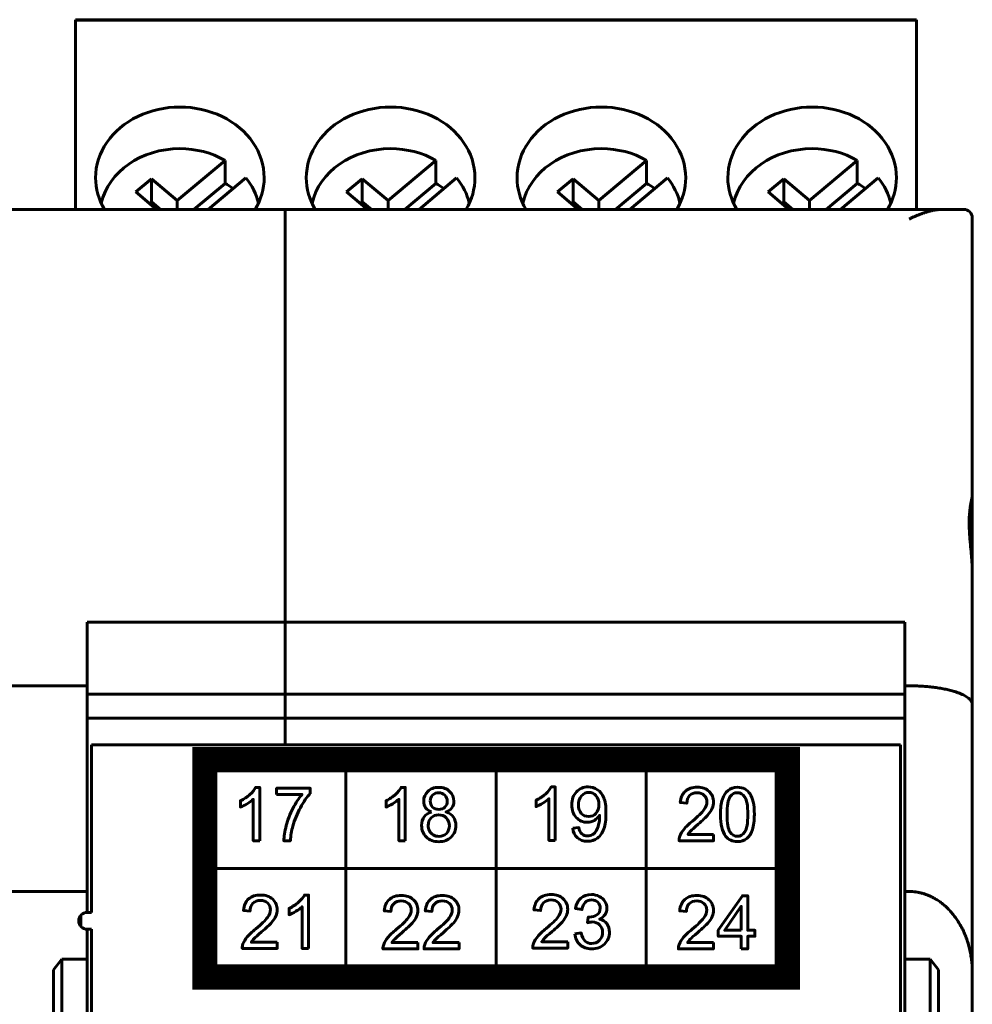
# Model space of a CAD drawing. Header units: millimetres. Extents: x -13 to 39, y -19 to 89.
# Tile 9 of 9: x 16 to 39, y 65 to 89. Entities that reach past the tile are written whole.
import ezdxf

# ---------------------------------------------------------------- set-up
doc = ezdxf.new("R2010")
doc.units = ezdxf.units.MM
doc.linetypes.add('K5LT_BASIC', pattern=[0])

msp = doc.modelspace()

# ---------------------------------------------------------------- linework, layer by layer
at = {"color": 150, "linetype": 'K5LT_BASIC', "lineweight": 60, "true_color": 0x0080ff}
for p, q in [((17.664, 88.838), (37.614, 88.838)), ((17.664, 88.826), (17.664, 88.838)), ((17.664, 88.826), (37.614, 88.826)), ((17.664, 88.735), (17.664, 88.826)), ((37.614, 88.826), (37.614, 88.838)), ((37.614, 88.735), (37.614, 88.826)), ((17.664, 88.735), (17.664, 84.338)), ((37.614, 88.735), (37.614, 84.338)), ((21.21, 85.501), (20.077, 84.551)), ((21.21, 84.956), (21.21, 85.501)), ((26.21, 85.501), (25.077, 84.551)), ((26.21, 84.956), (26.21, 85.501)), ((31.21, 85.501), (30.077, 84.551)), ((31.21, 84.956), (31.21, 85.501)), ((36.21, 85.501), (35.077, 84.551)), ((36.21, 84.956), (36.21, 85.501)), ((19.466, 85.063), (19.094, 84.751)), ((20.077, 84.551), (19.466, 85.063)), ((19.466, 85.063), (19.466, 84.519)), ((20.813, 84.338), (21.705, 85.086)), ((24.466, 85.063), (24.094, 84.751)), ((24.466, 85.063), (24.466, 84.519)), ((25.077, 84.551), (24.466, 85.063)), ((25.813, 84.338), (26.705, 85.086)), ((29.466, 85.063), (29.094, 84.751)), ((30.077, 84.551), (29.466, 85.063)), ((29.466, 85.063), (29.466, 84.519)), ((30.813, 84.338), (31.705, 85.086)), ((34.466, 85.063), (34.094, 84.751)), ((34.466, 85.063), (34.466, 84.519)), ((35.077, 84.551), (34.466, 85.063)), ((35.813, 84.338), (36.705, 85.086)), ((20.472, 84.338), (21.21, 84.956)), ((25.472, 84.338), (26.21, 84.956)), ((30.472, 84.338), (31.21, 84.956)), ((35.472, 84.338), (36.21, 84.956)), ((19.587, 84.338), (19.094, 84.751)), ((20.077, 84.551), (20.077, 84.338)), ((24.587, 84.338), (24.094, 84.751)), ((25.077, 84.551), (25.077, 84.338)), ((29.587, 84.338), (29.094, 84.751)), ((30.077, 84.551), (30.077, 84.338)), ((34.587, 84.338), (34.094, 84.751)), ((35.077, 84.551), (35.077, 84.338)), ((17.589, 84.338), (15.089, 84.338)), ((15.838, 84.338), (16.839, 84.338)), ((17.089, 84.338), (16.839, 84.338)), ((17.589, 84.338), (17.089, 84.338)), ((37.689, 84.338), (17.589, 84.338)), ((17.639, 84.338), (17.589, 84.338)), ((17.664, 84.338), (17.589, 84.338)), ((19.466, 84.519), (19.418, 84.479)), ((19.466, 84.519), (19.682, 84.338)), ((22.639, 84.338), (22.639, 71.638)), ((24.466, 84.519), (24.418, 84.479)), ((24.466, 84.519), (24.682, 84.338)), ((29.466, 84.519), (29.418, 84.479)), ((29.466, 84.519), (29.682, 84.338)), ((34.466, 84.519), (34.418, 84.479)), ((34.466, 84.519), (34.682, 84.338)), ((38.233, 84.338), (37.689, 84.338)), ((37.689, 84.338), (38.189, 84.338)), ((38.233, 84.338), (38.189, 84.338)), ((38.233, 84.338), (38.739, 84.338)), ((38.939, 84.138), (38.939, 77.562)), ((38.939, 77.562), (38.939, 77.266)), ((38.939, 77.266), (38.939, 75.737)), ((38.939, 75.737), (38.939, 72.593)), ((17.939, 73.038), (17.939, 74.547)), ((37.339, 74.547), (17.939, 74.547)), ((37.339, 74.547), (37.339, 73.038)), ((17.939, 73.038), (14.739, 73.038)), ((17.939, 68.158), (17.939, 73.038)), ((37.339, 73.038), (37.339, 68.158)), ((37.439, 73.038), (37.339, 73.038)), ((17.939, 72.836), (37.339, 72.836)), ((38.939, 72.593), (38.939, 66.238)), ((37.339, 72.271), (17.939, 72.271)), ((18.039, 67.663), (18.039, 71.638)), ((18.039, 71.638), (37.239, 71.638)), ((37.239, 49.238), (37.239, 71.638)), ((24.079, 71.284), (24.079, 66.13)), ((27.639, 66.13), (27.639, 71.284)), ((31.2, 71.284), (31.2, 66.13)), ((20.731, 68.707), (34.549, 68.707)), ((14.739, 68.158), (17.939, 68.158)), ((17.939, 67.663), (17.939, 68.158)), ((37.439, 68.158), (37.339, 68.158)), ((37.339, 68.158), (37.339, 66.558)), ((17.793, 67.599), (17.793, 67.326)), ((18.039, 67.663), (17.939, 67.663)), ((17.939, 66.558), (17.939, 67.263)), ((17.939, 67.263), (18.039, 67.263)), ((18.039, 49.238), (18.039, 67.263)), ((17.339, 66.558), (17.139, 66.302)), ((17.939, 66.558), (17.339, 66.558)), ((17.339, 46.338), (17.339, 66.558)), ((17.939, 66.558), (17.939, 49.238)), ((37.939, 66.558), (37.339, 66.558)), ((37.339, 49.238), (37.339, 66.558)), ((38.139, 66.302), (37.939, 66.558)), ((37.939, 66.558), (37.939, 46.338)), ((17.139, 46.03), (17.139, 66.302)), ((38.139, 46.03), (38.139, 66.302)), ((38.939, 61.118), (38.939, 66.238))]:
    msp.add_line(p, q, dxfattribs=at)
at = {"color": 150, "linetype": 'K5LT_BASIC', "true_color": 0x0080ff, "const_width": 0.6}
msp.add_lwpolyline([(20.731, 66.13), (34.549, 66.13), (34.549, 71.283), (20.731, 71.283)], close=True, dxfattribs=at)
at = {"color": 150, "linetype": 'K5LT_BASIC', "lineweight": 60, "true_color": 0x0080ff}
for centre, start, end in [((38.739, 84.138), 0, 90), ((17.939, 67.463), 90, 270)]:
    msp.add_arc(centre, 0.2, start, end, dxfattribs=at)
for centre, major_axis, start_param, end_param in [((20.139, 85.089), (2, 0), 0, 3.141593), ((25.139, 85.089), (2, 0), 0, 3.141593), ((30.139, 85.089), (2, 0), 0, 3.141593), ((35.139, 85.089), (2, 0), 0, 3.141593), ((20.139, 84.187), (-1.898, 0), 4.712389, 6.095952), ((20.139, 84.187), (-1.898, 0), 4.112452, 4.712389), ((25.139, 84.187), (-1.898, 0), 4.712389, 6.095952), ((25.139, 84.187), (-1.898, 0), 4.112452, 4.712389), ((30.139, 84.187), (-1.898, 0), 4.712389, 6.095952), ((30.139, 84.187), (-1.898, 0), 4.112452, 4.712389), ((35.139, 84.187), (-1.898, 0), 4.712389, 6.095952), ((35.139, 84.187), (-1.898, 0), 4.112452, 4.712389), ((20.139, 85.089), (2, 0), 3.141593, 3.60633), ((20.139, 84.187), (1.898, 0), 0.187233, 0.599937), ((20.139, 85.089), (2, 0), 5.818447, 6.283185), ((25.139, 85.089), (2, 0), 3.141593, 3.60633), ((25.139, 84.187), (1.898, 0), 0.187233, 0.599937), ((25.139, 85.089), (2, 0), 5.818447, 6.283185), ((30.139, 85.089), (2, 0), 3.141593, 3.60633), ((30.139, 84.187), (1.898, 0), 0.187233, 0.599937), ((30.139, 85.089), (2, 0), 5.818447, 6.283185), ((35.139, 85.089), (2, 0), 3.141593, 3.60633), ((35.139, 84.187), (1.898, 0), 0.187233, 0.599937), ((35.139, 85.089), (2, 0), 5.818447, 6.283185), ((20.139, 83.642), (1.898, 0), 0.842843, 0.970859), ((25.139, 83.642), (1.898, 0), 0.842843, 0.970859), ((30.139, 83.642), (1.898, 0), 0.842843, 0.970859), ((35.139, 83.642), (1.898, 0), 0.842843, 0.970859)]:
    msp.add_ellipse(centre, major_axis=major_axis, ratio=0.838793, start_param=start_param, end_param=end_param, dxfattribs=at)
for points, knots in [([(38.233, 84.338), (38.222, 84.337), (38.198, 84.337), (38.163, 84.335), (38.127, 84.332), (38.092, 84.328), (38.056, 84.322), (38.021, 84.316), (37.986, 84.309), (37.95, 84.301), (37.915, 84.292), (37.881, 84.283), (37.847, 84.273), (37.813, 84.262), (37.78, 84.251), (37.747, 84.24), (37.715, 84.229), (37.683, 84.217), (37.652, 84.204), (37.621, 84.192), (37.59, 84.179), (37.559, 84.165), (37.529, 84.152), (37.499, 84.138), (37.469, 84.124), (37.449, 84.115), (37.439, 84.11)], [0, 0, 0, 0, 0.046313, 0.092569, 0.138747, 0.184688, 0.230499, 0.275804, 0.320758, 0.365158, 0.409356, 0.452782, 0.49562, 0.537486, 0.578953, 0.619459, 0.659388, 0.698559, 0.737542, 0.775981, 0.814068, 0.851641, 0.889063, 0.926177, 0.963155, 1, 1, 1, 1]), ([(38.939, 77.562), (38.939, 77.56), (38.939, 77.554), (38.938, 77.545), (38.936, 77.534), (38.934, 77.522), (38.932, 77.509), (38.929, 77.495), (38.926, 77.479), (38.923, 77.463), (38.919, 77.445), (38.915, 77.426), (38.911, 77.406), (38.907, 77.386), (38.903, 77.364), (38.899, 77.341), (38.895, 77.317), (38.891, 77.292), (38.888, 77.266), (38.884, 77.239), (38.881, 77.211), (38.877, 77.182), (38.875, 77.152), (38.872, 77.122), (38.869, 77.087), (38.867, 77.047), (38.865, 77.002), (38.864, 76.96), (38.864, 76.922), (38.864, 76.885), (38.864, 76.845), (38.866, 76.793), (38.868, 76.719), (38.875, 76.612), (38.885, 76.479), (38.898, 76.341), (38.91, 76.223), (38.917, 76.138), (38.923, 76.077), (38.926, 76.032), (38.929, 75.991), (38.931, 75.954), (38.934, 75.918), (38.935, 75.883), (38.937, 75.849), (38.938, 75.817), (38.938, 75.78), (38.939, 75.753), (38.939, 75.737)], [0, 0, 0, 0, 0.017516, 0.035011, 0.052546, 0.070115, 0.087692, 0.105277, 0.12287, 0.140457, 0.158045, 0.175626, 0.193203, 0.210775, 0.228348, 0.245907, 0.263468, 0.28103, 0.298581, 0.316162, 0.333731, 0.351317, 0.368902, 0.386495, 0.404083, 0.42754, 0.450945, 0.474288, 0.491673, 0.508979, 0.528029, 0.54883, 0.582361, 0.630268, 0.691764, 0.754753, 0.803497, 0.838761, 0.859651, 0.87849, 0.894616, 0.910065, 0.92466, 0.939048, 0.953064, 0.966854, 0.97916, 1, 1, 1, 1]), ([(22.033, 69.361), (22.033, 69.361), (21.881, 69.361), (21.881, 69.361), (21.881, 70.349), (21.881, 70.349), (21.845, 70.313), (21.797, 70.278), (21.737, 70.242), (21.678, 70.207), (21.625, 70.18), (21.577, 70.162), (21.577, 70.162), (21.577, 70.312), (21.577, 70.312), (21.662, 70.353), (21.737, 70.402), (21.8, 70.46), (21.864, 70.518), (21.909, 70.575), (21.935, 70.629), (21.935, 70.629), (22.033, 70.629), (22.033, 70.629), (22.033, 69.361), (22.033, 69.361)], [0, 0, 0, 0, 0.111111, 0.111111, 0.222222, 0.222222, 0.222222, 0.333333, 0.333333, 0.333333, 0.444444, 0.444444, 0.444444, 0.555556, 0.555556, 0.555556, 0.666667, 0.666667, 0.666667, 0.777778, 0.777778, 0.777778, 0.888889, 0.888889, 1, 1, 1, 1]), ([(22.432, 70.46), (22.432, 70.46), (22.432, 70.608), (22.432, 70.608), (23.232, 70.608), (23.232, 70.608), (23.232, 70.488), (23.232, 70.488), (23.153, 70.403), (23.075, 70.289), (22.998, 70.147), (22.92, 70.005), (22.861, 69.859), (22.818, 69.708), (22.788, 69.603), (22.769, 69.487), (22.76, 69.361), (22.76, 69.361), (22.605, 69.361), (22.605, 69.361), (22.607, 69.46), (22.626, 69.581), (22.662, 69.721), (22.699, 69.862), (22.751, 69.998), (22.887, 70.26), (22.96, 70.37), (23.037, 70.46), (23.037, 70.46), (22.432, 70.46), (22.432, 70.46)], [0, 0, 0, 0, 0.090909, 0.090909, 0.181818, 0.181818, 0.272727, 0.272727, 0.272727, 0.363636, 0.363636, 0.363636, 0.454545, 0.454545, 0.454545, 0.545455, 0.545455, 0.545455, 0.636364, 0.636364, 0.636364, 0.727273, 0.727273, 0.727273, 0.818182, 0.818182, 0.909091, 0.909091, 0.909091, 1, 1, 1, 1]), ([(25.486, 69.361), (25.486, 69.361), (25.334, 69.361), (25.334, 69.361), (25.334, 70.349), (25.334, 70.349), (25.297, 70.313), (25.249, 70.278), (25.19, 70.242), (25.131, 70.207), (25.077, 70.18), (25.03, 70.162), (25.03, 70.162), (25.03, 70.312), (25.03, 70.312), (25.115, 70.353), (25.189, 70.402), (25.252, 70.46), (25.316, 70.518), (25.361, 70.575), (25.388, 70.629), (25.388, 70.629), (25.486, 70.629), (25.486, 70.629), (25.486, 69.361), (25.486, 69.361)], [0, 0, 0, 0, 0.111111, 0.111111, 0.222222, 0.222222, 0.222222, 0.333333, 0.333333, 0.333333, 0.444444, 0.444444, 0.444444, 0.555556, 0.555556, 0.555556, 0.666667, 0.666667, 0.666667, 0.777778, 0.777778, 0.777778, 0.888889, 0.888889, 1, 1, 1, 1]), ([(26.11, 70.046), (26.047, 70.069), (26, 70.103), (25.97, 70.146), (25.94, 70.19), (25.924, 70.243), (25.924, 70.303), (25.924, 70.395), (25.957, 70.473), (26.021, 70.535), (26.086, 70.598), (26.172, 70.629), (26.279, 70.629), (26.387, 70.629), (26.474, 70.597), (26.539, 70.533), (26.605, 70.469), (26.638, 70.391), (26.638, 70.299), (26.638, 70.241), (26.623, 70.189), (26.593, 70.146), (26.563, 70.103), (26.517, 70.069), (26.456, 70.046), (26.532, 70.02), (26.589, 69.98), (26.628, 69.923), (26.668, 69.867), (26.688, 69.8), (26.688, 69.722), (26.688, 69.614), (26.65, 69.524), (26.576, 69.45), (26.501, 69.377), (26.403, 69.34), (26.281, 69.34), (26.159, 69.34), (26.061, 69.377), (25.986, 69.45), (25.912, 69.524), (25.874, 69.616), (25.874, 69.726), (25.874, 69.808), (25.895, 69.877), (25.936, 69.932), (25.977, 69.988), (26.035, 70.026), (26.11, 70.046)], [0, 0, 0, 0, 0.0625, 0.0625, 0.0625, 0.125, 0.125, 0.125, 0.1875, 0.1875, 0.1875, 0.25, 0.25, 0.25, 0.3125, 0.3125, 0.3125, 0.375, 0.375, 0.375, 0.4375, 0.4375, 0.4375, 0.5, 0.5, 0.5, 0.5625, 0.5625, 0.5625, 0.625, 0.625, 0.625, 0.6875, 0.6875, 0.6875, 0.75, 0.75, 0.75, 0.8125, 0.8125, 0.8125, 0.875, 0.875, 0.875, 0.9375, 0.9375, 0.9375, 1, 1, 1, 1]), ([(29.046, 69.372), (29.046, 69.372), (28.894, 69.372), (28.894, 69.372), (28.894, 70.36), (28.894, 70.36), (28.858, 70.324), (28.81, 70.288), (28.75, 70.253), (28.691, 70.217), (28.638, 70.191), (28.59, 70.173), (28.59, 70.173), (28.59, 70.323), (28.59, 70.323), (28.675, 70.363), (28.749, 70.413), (28.813, 70.471), (28.877, 70.529), (28.922, 70.585), (28.948, 70.64), (28.948, 70.64), (29.046, 70.64), (29.046, 70.64), (29.046, 69.372), (29.046, 69.372)], [0, 0, 0, 0, 0.111111, 0.111111, 0.222222, 0.222222, 0.222222, 0.333333, 0.333333, 0.333333, 0.444444, 0.444444, 0.444444, 0.555556, 0.555556, 0.555556, 0.666667, 0.666667, 0.666667, 0.777778, 0.777778, 0.777778, 0.888889, 0.888889, 1, 1, 1, 1]), ([(29.459, 69.664), (29.459, 69.664), (29.604, 69.677), (29.604, 69.677), (29.616, 69.607), (29.64, 69.556), (29.675, 69.525), (29.71, 69.493), (29.754, 69.477), (29.809, 69.477), (29.856, 69.477), (29.897, 69.488), (29.932, 69.51), (29.967, 69.532), (29.996, 69.561), (30.018, 69.598), (30.04, 69.634), (30.059, 69.684), (30.074, 69.746), (30.09, 69.808), (30.097, 69.871), (30.097, 69.935), (30.097, 69.942), (30.097, 69.953), (30.096, 69.967), (30.066, 69.917), (30.025, 69.877), (29.972, 69.846), (29.92, 69.815), (29.863, 69.8), (29.802, 69.8), (29.7, 69.8), (29.613, 69.838), (29.543, 69.914), (29.472, 69.99), (29.437, 70.089), (29.437, 70.214), (29.437, 70.342), (29.473, 70.445), (29.547, 70.523), (29.621, 70.601), (29.713, 70.64), (29.825, 70.64), (29.905, 70.64), (29.978, 70.618), (30.045, 70.573), (30.111, 70.529), (30.162, 70.466), (30.196, 70.384), (30.231, 70.303), (30.248, 70.184), (30.248, 70.029), (30.248, 69.868), (30.231, 69.739), (30.197, 69.644), (30.163, 69.548), (30.111, 69.475), (30.044, 69.425), (29.976, 69.375), (29.897, 69.35), (29.806, 69.35), (29.709, 69.35), (29.631, 69.378), (29.569, 69.433), (29.508, 69.488), (29.471, 69.565), (29.459, 69.664)], [0, 0, 0, 0, 0.045455, 0.045455, 0.045455, 0.090909, 0.090909, 0.090909, 0.136364, 0.136364, 0.136364, 0.181818, 0.181818, 0.181818, 0.227273, 0.227273, 0.227273, 0.272727, 0.272727, 0.272727, 0.318182, 0.318182, 0.318182, 0.363636, 0.363636, 0.363636, 0.409091, 0.409091, 0.409091, 0.454545, 0.454545, 0.454545, 0.5, 0.5, 0.5, 0.545455, 0.545455, 0.545455, 0.590909, 0.590909, 0.590909, 0.636364, 0.636364, 0.636364, 0.681818, 0.681818, 0.681818, 0.727273, 0.727273, 0.727273, 0.772727, 0.772727, 0.772727, 0.818182, 0.818182, 0.818182, 0.863636, 0.863636, 0.863636, 0.909091, 0.909091, 0.909091, 0.954545, 0.954545, 0.954545, 1, 1, 1, 1]), ([(32.8, 69.512), (32.8, 69.512), (32.8, 69.364), (32.8, 69.364), (31.981, 69.364), (31.981, 69.364), (31.98, 69.401), (31.986, 69.437), (31.999, 69.471), (32.02, 69.528), (32.054, 69.584), (32.1, 69.639), (32.146, 69.694), (32.212, 69.758), (32.299, 69.83), (32.432, 69.942), (32.523, 70.031), (32.571, 70.097), (32.619, 70.163), (32.642, 70.226), (32.642, 70.284), (32.642, 70.346), (32.621, 70.397), (32.578, 70.44), (32.535, 70.482), (32.478, 70.503), (32.409, 70.503), (32.335, 70.503), (32.277, 70.481), (32.233, 70.436), (32.189, 70.392), (32.166, 70.33), (32.166, 70.251), (32.166, 70.251), (32.01, 70.267), (32.01, 70.267), (32.021, 70.385), (32.061, 70.476), (32.131, 70.538), (32.201, 70.601), (32.295, 70.632), (32.412, 70.632), (32.531, 70.632), (32.625, 70.598), (32.694, 70.531), (32.763, 70.464), (32.798, 70.38), (32.798, 70.281), (32.798, 70.23), (32.788, 70.181), (32.767, 70.132), (32.747, 70.083), (32.713, 70.031), (32.667, 69.977), (32.619, 69.923), (32.541, 69.849), (32.433, 69.755), (32.341, 69.677), (32.283, 69.624), (32.257, 69.596), (32.231, 69.568), (32.21, 69.54), (32.193, 69.512), (32.193, 69.512), (32.8, 69.512), (32.8, 69.512)], [0, 0, 0, 0, 0.045455, 0.045455, 0.090909, 0.090909, 0.090909, 0.136364, 0.136364, 0.136364, 0.181818, 0.181818, 0.181818, 0.227273, 0.227273, 0.227273, 0.272727, 0.272727, 0.272727, 0.318182, 0.318182, 0.318182, 0.363636, 0.363636, 0.363636, 0.409091, 0.409091, 0.409091, 0.454545, 0.454545, 0.454545, 0.5, 0.5, 0.5, 0.545455, 0.545455, 0.545455, 0.590909, 0.590909, 0.590909, 0.636364, 0.636364, 0.636364, 0.681818, 0.681818, 0.681818, 0.727273, 0.727273, 0.727273, 0.772727, 0.772727, 0.772727, 0.818182, 0.818182, 0.818182, 0.863636, 0.863636, 0.863636, 0.909091, 0.909091, 0.909091, 0.954545, 0.954545, 0.954545, 1, 1, 1, 1]), ([(32.964, 69.987), (32.964, 70.136), (32.979, 70.256), (33.009, 70.348), (33.039, 70.439), (33.084, 70.509), (33.143, 70.558), (33.202, 70.607), (33.276, 70.632), (33.366, 70.632), (33.432, 70.632), (33.49, 70.618), (33.541, 70.591), (33.591, 70.564), (33.632, 70.524), (33.665, 70.473), (33.697, 70.422), (33.722, 70.359), (33.74, 70.285), (33.759, 70.211), (33.768, 70.112), (33.768, 69.987), (33.768, 69.839), (33.753, 69.719), (33.724, 69.628), (33.694, 69.536), (33.65, 69.466), (33.59, 69.416), (33.531, 69.367), (33.457, 69.342), (33.366, 69.342), (33.247, 69.342), (33.154, 69.386), (33.086, 69.472), (33.004, 69.578), (32.964, 69.75), (32.964, 69.987)], [0, 0, 0, 0, 0.083333, 0.083333, 0.083333, 0.166667, 0.166667, 0.166667, 0.25, 0.25, 0.25, 0.333333, 0.333333, 0.333333, 0.416667, 0.416667, 0.416667, 0.5, 0.5, 0.5, 0.583333, 0.583333, 0.583333, 0.666667, 0.666667, 0.666667, 0.75, 0.75, 0.75, 0.833333, 0.833333, 0.833333, 0.916667, 0.916667, 0.916667, 1, 1, 1, 1]), ([(26.08, 70.309), (26.08, 70.249), (26.099, 70.2), (26.136, 70.162), (26.173, 70.124), (26.222, 70.105), (26.283, 70.105), (26.342, 70.105), (26.39, 70.124), (26.464, 70.199), (26.482, 70.246), (26.482, 70.3), (26.482, 70.357), (26.463, 70.405), (26.425, 70.444), (26.387, 70.483), (26.339, 70.502), (26.281, 70.502), (26.223, 70.502), (26.174, 70.483), (26.136, 70.445), (26.099, 70.407), (26.08, 70.362), (26.08, 70.309)], [0, 0, 0, 0, 0.125, 0.125, 0.125, 0.25, 0.25, 0.25, 0.375, 0.375, 0.5, 0.5, 0.5, 0.625, 0.625, 0.625, 0.75, 0.75, 0.75, 0.875, 0.875, 0.875, 1, 1, 1, 1]), ([(30.079, 70.221), (30.079, 70.31), (30.056, 70.381), (30.01, 70.433), (29.964, 70.485), (29.908, 70.511), (29.843, 70.511), (29.775, 70.511), (29.716, 70.483), (29.667, 70.427), (29.617, 70.371), (29.592, 70.298), (29.592, 70.209), (29.592, 70.128), (29.616, 70.063), (29.663, 70.013), (29.71, 69.963), (29.768, 69.938), (29.838, 69.938), (29.909, 69.938), (29.966, 69.963), (30.011, 70.013), (30.056, 70.063), (30.079, 70.133), (30.079, 70.221)], [0, 0, 0, 0, 0.125, 0.125, 0.125, 0.25, 0.25, 0.25, 0.375, 0.375, 0.375, 0.5, 0.5, 0.5, 0.625, 0.625, 0.625, 0.75, 0.75, 0.75, 0.875, 0.875, 0.875, 1, 1, 1, 1]), ([(33.119, 69.986), (33.119, 69.778), (33.143, 69.64), (33.19, 69.572), (33.238, 69.503), (33.296, 69.469), (33.366, 69.469), (33.436, 69.469), (33.494, 69.504), (33.542, 69.572), (33.589, 69.641), (33.613, 69.779), (33.613, 69.986), (33.613, 70.194), (33.589, 70.332), (33.542, 70.4), (33.495, 70.469), (33.435, 70.503), (33.364, 70.503), (33.295, 70.503), (33.239, 70.473), (33.197, 70.412), (33.145, 70.336), (33.119, 70.193), (33.119, 69.986)], [0, 0, 0, 0, 0.125, 0.125, 0.125, 0.25, 0.25, 0.25, 0.375, 0.375, 0.375, 0.5, 0.5, 0.5, 0.625, 0.625, 0.625, 0.75, 0.75, 0.75, 0.875, 0.875, 0.875, 1, 1, 1, 1]), ([(26.03, 69.725), (26.03, 69.681), (26.04, 69.638), (26.06, 69.597), (26.08, 69.556), (26.111, 69.524), (26.151, 69.501), (26.192, 69.478), (26.236, 69.467), (26.282, 69.467), (26.355, 69.467), (26.415, 69.491), (26.462, 69.538), (26.509, 69.586), (26.532, 69.646), (26.532, 69.72), (26.532, 69.795), (26.508, 69.856), (26.46, 69.905), (26.412, 69.954), (26.351, 69.978), (26.277, 69.978), (26.205, 69.978), (26.146, 69.954), (26.1, 69.906), (26.053, 69.858), (26.03, 69.798), (26.03, 69.725)], [0, 0, 0, 0, 0.111111, 0.111111, 0.111111, 0.222222, 0.222222, 0.222222, 0.333333, 0.333333, 0.333333, 0.444444, 0.444444, 0.444444, 0.555556, 0.555556, 0.555556, 0.666667, 0.666667, 0.666667, 0.777778, 0.777778, 0.777778, 0.888889, 0.888889, 0.888889, 1, 1, 1, 1]), ([(22.448, 66.956), (22.448, 66.956), (22.448, 66.808), (22.448, 66.808), (21.617, 66.808), (21.617, 66.808), (21.616, 66.845), (21.622, 66.881), (21.635, 66.916), (21.657, 66.973), (21.691, 67.029), (21.738, 67.084), (21.785, 67.139), (21.852, 67.202), (21.939, 67.274), (22.075, 67.387), (22.167, 67.476), (22.216, 67.542), (22.264, 67.608), (22.288, 67.67), (22.288, 67.729), (22.288, 67.79), (22.267, 67.842), (22.223, 67.884), (22.179, 67.926), (22.122, 67.947), (22.051, 67.947), (21.977, 67.947), (21.917, 67.925), (21.872, 67.88), (21.828, 67.836), (21.805, 67.774), (21.805, 67.695), (21.805, 67.695), (21.647, 67.711), (21.647, 67.711), (21.658, 67.83), (21.699, 67.92), (21.769, 67.983), (21.84, 68.045), (21.935, 68.076), (22.055, 68.076), (22.175, 68.076), (22.271, 68.043), (22.341, 67.975), (22.411, 67.908), (22.446, 67.825), (22.446, 67.725), (22.446, 67.675), (22.436, 67.625), (22.415, 67.576), (22.395, 67.527), (22.361, 67.476), (22.313, 67.421), (22.265, 67.368), (22.186, 67.293), (22.075, 67.199), (21.983, 67.121), (21.923, 67.068), (21.897, 67.04), (21.871, 67.012), (21.849, 66.984), (21.832, 66.956), (21.832, 66.956), (22.448, 66.956), (22.448, 66.956)], [0, 0, 0, 0, 0.045455, 0.045455, 0.090909, 0.090909, 0.090909, 0.136364, 0.136364, 0.136364, 0.181818, 0.181818, 0.181818, 0.227273, 0.227273, 0.227273, 0.272727, 0.272727, 0.272727, 0.318182, 0.318182, 0.318182, 0.363636, 0.363636, 0.363636, 0.409091, 0.409091, 0.409091, 0.454545, 0.454545, 0.454545, 0.5, 0.5, 0.5, 0.545455, 0.545455, 0.545455, 0.590909, 0.590909, 0.590909, 0.636364, 0.636364, 0.636364, 0.681818, 0.681818, 0.681818, 0.727273, 0.727273, 0.727273, 0.772727, 0.772727, 0.772727, 0.818182, 0.818182, 0.818182, 0.863636, 0.863636, 0.863636, 0.909091, 0.909091, 0.909091, 0.954545, 0.954545, 0.954545, 1, 1, 1, 1]), ([(23.193, 66.808), (23.193, 66.808), (23.039, 66.808), (23.039, 66.808), (23.039, 67.796), (23.039, 67.796), (23.002, 67.76), (22.953, 67.725), (22.893, 67.689), (22.833, 67.654), (22.778, 67.627), (22.73, 67.609), (22.73, 67.609), (22.73, 67.759), (22.73, 67.759), (22.816, 67.8), (22.892, 67.849), (22.956, 67.907), (23.021, 67.965), (23.067, 68.022), (23.094, 68.076), (23.094, 68.076), (23.193, 68.076), (23.193, 68.076), (23.193, 66.808), (23.193, 66.808)], [0, 0, 0, 0, 0.111111, 0.111111, 0.222222, 0.222222, 0.222222, 0.333333, 0.333333, 0.333333, 0.444444, 0.444444, 0.444444, 0.555556, 0.555556, 0.555556, 0.666667, 0.666667, 0.666667, 0.777778, 0.777778, 0.777778, 0.888889, 0.888889, 1, 1, 1, 1]), ([(25.787, 66.946), (25.787, 66.946), (25.787, 66.797), (25.787, 66.797), (24.957, 66.797), (24.957, 66.797), (24.955, 66.835), (24.962, 66.871), (24.975, 66.905), (24.996, 66.962), (25.03, 67.018), (25.077, 67.073), (25.124, 67.128), (25.191, 67.192), (25.279, 67.264), (25.415, 67.376), (25.507, 67.465), (25.555, 67.531), (25.604, 67.597), (25.628, 67.659), (25.628, 67.718), (25.628, 67.78), (25.606, 67.831), (25.562, 67.874), (25.518, 67.916), (25.461, 67.937), (25.391, 67.937), (25.316, 67.937), (25.257, 67.914), (25.212, 67.87), (25.167, 67.825), (25.145, 67.764), (25.144, 67.685), (25.144, 67.685), (24.986, 67.7), (24.986, 67.7), (24.997, 67.819), (25.038, 67.91), (25.109, 67.972), (25.18, 68.034), (25.275, 68.066), (25.394, 68.066), (25.515, 68.066), (25.61, 68.032), (25.68, 67.965), (25.75, 67.897), (25.786, 67.814), (25.786, 67.715), (25.786, 67.664), (25.775, 67.614), (25.755, 67.566), (25.734, 67.516), (25.7, 67.465), (25.652, 67.411), (25.604, 67.357), (25.525, 67.283), (25.415, 67.189), (25.322, 67.11), (25.263, 67.058), (25.236, 67.03), (25.21, 67.002), (25.189, 66.974), (25.171, 66.946), (25.171, 66.946), (25.787, 66.946), (25.787, 66.946)], [0, 0, 0, 0, 0.045455, 0.045455, 0.090909, 0.090909, 0.090909, 0.136364, 0.136364, 0.136364, 0.181818, 0.181818, 0.181818, 0.227273, 0.227273, 0.227273, 0.272727, 0.272727, 0.272727, 0.318182, 0.318182, 0.318182, 0.363636, 0.363636, 0.363636, 0.409091, 0.409091, 0.409091, 0.454545, 0.454545, 0.454545, 0.5, 0.5, 0.5, 0.545455, 0.545455, 0.545455, 0.590909, 0.590909, 0.590909, 0.636364, 0.636364, 0.636364, 0.681818, 0.681818, 0.681818, 0.727273, 0.727273, 0.727273, 0.772727, 0.772727, 0.772727, 0.818182, 0.818182, 0.818182, 0.863636, 0.863636, 0.863636, 0.909091, 0.909091, 0.909091, 0.954545, 0.954545, 0.954545, 1, 1, 1, 1]), ([(26.762, 66.946), (26.762, 66.946), (26.762, 66.797), (26.762, 66.797), (25.931, 66.797), (25.931, 66.797), (25.93, 66.835), (25.936, 66.871), (25.949, 66.905), (25.971, 66.962), (26.005, 67.018), (26.052, 67.073), (26.099, 67.128), (26.166, 67.192), (26.253, 67.264), (26.389, 67.376), (26.482, 67.465), (26.53, 67.531), (26.578, 67.597), (26.602, 67.659), (26.602, 67.718), (26.602, 67.78), (26.581, 67.831), (26.537, 67.874), (26.493, 67.916), (26.436, 67.937), (26.365, 67.937), (26.291, 67.937), (26.231, 67.914), (26.187, 67.87), (26.142, 67.825), (26.119, 67.764), (26.119, 67.685), (26.119, 67.685), (25.961, 67.7), (25.961, 67.7), (25.972, 67.819), (26.013, 67.91), (26.083, 67.972), (26.154, 68.034), (26.249, 68.066), (26.369, 68.066), (26.489, 68.066), (26.585, 68.032), (26.655, 67.965), (26.725, 67.897), (26.76, 67.814), (26.76, 67.715), (26.76, 67.664), (26.75, 67.614), (26.729, 67.566), (26.709, 67.516), (26.675, 67.465), (26.627, 67.411), (26.579, 67.357), (26.5, 67.283), (26.39, 67.189), (26.297, 67.11), (26.237, 67.058), (26.211, 67.03), (26.185, 67.002), (26.163, 66.974), (26.146, 66.946), (26.146, 66.946), (26.762, 66.946), (26.762, 66.946)], [0, 0, 0, 0, 0.045455, 0.045455, 0.090909, 0.090909, 0.090909, 0.136364, 0.136364, 0.136364, 0.181818, 0.181818, 0.181818, 0.227273, 0.227273, 0.227273, 0.272727, 0.272727, 0.272727, 0.318182, 0.318182, 0.318182, 0.363636, 0.363636, 0.363636, 0.409091, 0.409091, 0.409091, 0.454545, 0.454545, 0.454545, 0.5, 0.5, 0.5, 0.545455, 0.545455, 0.545455, 0.590909, 0.590909, 0.590909, 0.636364, 0.636364, 0.636364, 0.681818, 0.681818, 0.681818, 0.727273, 0.727273, 0.727273, 0.772727, 0.772727, 0.772727, 0.818182, 0.818182, 0.818182, 0.863636, 0.863636, 0.863636, 0.909091, 0.909091, 0.909091, 0.954545, 0.954545, 0.954545, 1, 1, 1, 1]), ([(29.341, 66.967), (29.341, 66.967), (29.341, 66.818), (29.341, 66.818), (28.51, 66.818), (28.51, 66.818), (28.509, 66.856), (28.515, 66.892), (28.528, 66.926), (28.549, 66.983), (28.584, 67.039), (28.631, 67.094), (28.678, 67.149), (28.745, 67.213), (28.832, 67.285), (28.968, 67.397), (29.06, 67.486), (29.109, 67.552), (29.157, 67.618), (29.181, 67.68), (29.181, 67.739), (29.181, 67.801), (29.159, 67.852), (29.116, 67.895), (29.072, 67.937), (29.015, 67.958), (28.944, 67.958), (28.87, 67.958), (28.81, 67.936), (28.765, 67.891), (28.721, 67.847), (28.698, 67.785), (28.698, 67.706), (28.698, 67.706), (28.54, 67.722), (28.54, 67.722), (28.551, 67.84), (28.592, 67.931), (28.662, 67.993), (28.733, 68.056), (28.828, 68.087), (28.948, 68.087), (29.068, 68.087), (29.163, 68.053), (29.234, 67.986), (29.304, 67.919), (29.339, 67.835), (29.339, 67.736), (29.339, 67.685), (29.329, 67.635), (29.308, 67.587), (29.288, 67.538), (29.253, 67.486), (29.206, 67.432), (29.158, 67.378), (29.079, 67.304), (28.968, 67.21), (28.876, 67.132), (28.816, 67.079), (28.79, 67.051), (28.764, 67.023), (28.742, 66.995), (28.725, 66.967), (28.725, 66.967), (29.341, 66.967), (29.341, 66.967)], [0, 0, 0, 0, 0.045455, 0.045455, 0.090909, 0.090909, 0.090909, 0.136364, 0.136364, 0.136364, 0.181818, 0.181818, 0.181818, 0.227273, 0.227273, 0.227273, 0.272727, 0.272727, 0.272727, 0.318182, 0.318182, 0.318182, 0.363636, 0.363636, 0.363636, 0.409091, 0.409091, 0.409091, 0.454545, 0.454545, 0.454545, 0.5, 0.5, 0.5, 0.545455, 0.545455, 0.545455, 0.590909, 0.590909, 0.590909, 0.636364, 0.636364, 0.636364, 0.681818, 0.681818, 0.681818, 0.727273, 0.727273, 0.727273, 0.772727, 0.772727, 0.772727, 0.818182, 0.818182, 0.818182, 0.863636, 0.863636, 0.863636, 0.909091, 0.909091, 0.909091, 0.954545, 0.954545, 0.954545, 1, 1, 1, 1]), ([(29.508, 67.154), (29.508, 67.154), (29.662, 67.175), (29.662, 67.175), (29.68, 67.087), (29.709, 67.023), (29.794, 66.945), (29.846, 66.926), (29.908, 66.926), (29.981, 66.926), (30.042, 66.951), (30.092, 67.002), (30.142, 67.052), (30.167, 67.115), (30.167, 67.19), (30.167, 67.261), (30.143, 67.32), (30.097, 67.366), (30.051, 67.412), (29.992, 67.436), (29.921, 67.436), (29.891, 67.436), (29.855, 67.43), (29.812, 67.418), (29.812, 67.418), (29.829, 67.554), (29.829, 67.554), (29.839, 67.553), (29.848, 67.552), (29.854, 67.552), (29.92, 67.552), (29.979, 67.57), (30.032, 67.604), (30.084, 67.638), (30.11, 67.691), (30.11, 67.763), (30.11, 67.819), (30.091, 67.867), (30.053, 67.904), (30.015, 67.941), (29.965, 67.96), (29.905, 67.96), (29.845, 67.96), (29.795, 67.941), (29.755, 67.902), (29.715, 67.864), (29.689, 67.807), (29.678, 67.73), (29.678, 67.73), (29.523, 67.759), (29.523, 67.759), (29.542, 67.863), (29.585, 67.944), (29.652, 68.001), (29.718, 68.058), (29.802, 68.087), (29.901, 68.087), (29.969, 68.087), (30.032, 68.072), (30.09, 68.042), (30.148, 68.013), (30.192, 67.973), (30.222, 67.922), (30.253, 67.871), (30.268, 67.817), (30.268, 67.759), (30.268, 67.705), (30.254, 67.655), (30.225, 67.611), (30.195, 67.566), (30.152, 67.53), (30.095, 67.504), (30.169, 67.487), (30.227, 67.451), (30.268, 67.397), (30.309, 67.343), (30.33, 67.274), (30.33, 67.193), (30.33, 67.083), (30.29, 66.989), (30.21, 66.912), (30.13, 66.836), (30.029, 66.797), (29.907, 66.797), (29.796, 66.797), (29.705, 66.831), (29.632, 66.897), (29.559, 66.963), (29.518, 67.048), (29.508, 67.154)], [0, 0, 0, 0, 0.033333, 0.033333, 0.033333, 0.066667, 0.066667, 0.1, 0.1, 0.1, 0.133333, 0.133333, 0.133333, 0.166667, 0.166667, 0.166667, 0.2, 0.2, 0.2, 0.233333, 0.233333, 0.233333, 0.266667, 0.266667, 0.266667, 0.3, 0.3, 0.3, 0.333333, 0.333333, 0.333333, 0.366667, 0.366667, 0.366667, 0.4, 0.4, 0.4, 0.433333, 0.433333, 0.433333, 0.466667, 0.466667, 0.466667, 0.5, 0.5, 0.5, 0.533333, 0.533333, 0.533333, 0.566667, 0.566667, 0.566667, 0.6, 0.6, 0.6, 0.633333, 0.633333, 0.633333, 0.666667, 0.666667, 0.666667, 0.7, 0.7, 0.7, 0.733333, 0.733333, 0.733333, 0.766667, 0.766667, 0.766667, 0.8, 0.8, 0.8, 0.833333, 0.833333, 0.833333, 0.866667, 0.866667, 0.866667, 0.9, 0.9, 0.9, 0.933333, 0.933333, 0.933333, 0.966667, 0.966667, 0.966667, 1, 1, 1, 1]), ([(32.798, 66.946), (32.798, 66.946), (32.798, 66.797), (32.798, 66.797), (31.968, 66.797), (31.968, 66.797), (31.967, 66.835), (31.973, 66.871), (31.986, 66.905), (32.007, 66.962), (32.041, 67.018), (32.088, 67.073), (32.135, 67.128), (32.203, 67.192), (32.29, 67.264), (32.426, 67.376), (32.518, 67.465), (32.566, 67.531), (32.615, 67.597), (32.639, 67.659), (32.639, 67.718), (32.639, 67.78), (32.617, 67.831), (32.573, 67.874), (32.529, 67.916), (32.472, 67.937), (32.402, 67.937), (32.327, 67.937), (32.268, 67.914), (32.223, 67.87), (32.178, 67.825), (32.156, 67.764), (32.155, 67.685), (32.155, 67.685), (31.998, 67.7), (31.998, 67.7), (32.008, 67.819), (32.049, 67.91), (32.12, 67.972), (32.191, 68.034), (32.286, 68.066), (32.405, 68.066), (32.526, 68.066), (32.621, 68.032), (32.691, 67.965), (32.762, 67.897), (32.797, 67.814), (32.797, 67.715), (32.797, 67.664), (32.787, 67.614), (32.766, 67.566), (32.745, 67.516), (32.711, 67.465), (32.664, 67.411), (32.616, 67.357), (32.536, 67.283), (32.426, 67.189), (32.333, 67.11), (32.274, 67.058), (32.248, 67.03), (32.221, 67.002), (32.2, 66.974), (32.182, 66.946), (32.182, 66.946), (32.798, 66.946), (32.798, 66.946)], [0, 0, 0, 0, 0.045455, 0.045455, 0.090909, 0.090909, 0.090909, 0.136364, 0.136364, 0.136364, 0.181818, 0.181818, 0.181818, 0.227273, 0.227273, 0.227273, 0.272727, 0.272727, 0.272727, 0.318182, 0.318182, 0.318182, 0.363636, 0.363636, 0.363636, 0.409091, 0.409091, 0.409091, 0.454545, 0.454545, 0.454545, 0.5, 0.5, 0.5, 0.545455, 0.545455, 0.545455, 0.590909, 0.590909, 0.590909, 0.636364, 0.636364, 0.636364, 0.681818, 0.681818, 0.681818, 0.727273, 0.727273, 0.727273, 0.772727, 0.772727, 0.772727, 0.818182, 0.818182, 0.818182, 0.863636, 0.863636, 0.863636, 0.909091, 0.909091, 0.909091, 0.954545, 0.954545, 0.954545, 1, 1, 1, 1]), ([(33.458, 66.797), (33.458, 66.797), (33.458, 67.099), (33.458, 67.099), (32.913, 67.099), (32.913, 67.099), (32.913, 67.242), (32.913, 67.242), (33.486, 68.06), (33.486, 68.06), (33.612, 68.06), (33.612, 68.06), (33.612, 67.242), (33.612, 67.242), (33.782, 67.242), (33.782, 67.242), (33.782, 67.099), (33.782, 67.099), (33.612, 67.099), (33.612, 67.099), (33.612, 66.797), (33.612, 66.797), (33.458, 66.797), (33.458, 66.797)], [0, 0, 0, 0, 0.090909, 0.090909, 0.181818, 0.181818, 0.272727, 0.272727, 0.363636, 0.363636, 0.454545, 0.454545, 0.545455, 0.545455, 0.636364, 0.636364, 0.727273, 0.727273, 0.818182, 0.818182, 0.909091, 0.909091, 1, 1, 1, 1]), ([(33.458, 67.242), (33.458, 67.242), (33.458, 67.81), (33.458, 67.81), (33.064, 67.242), (33.064, 67.242), (33.458, 67.242), (33.458, 67.242)], [0, 0, 0, 0, 0.333333, 0.333333, 0.666667, 0.666667, 1, 1, 1, 1])]:
    msp.add_open_spline(points, degree=3, knots=knots, dxfattribs=at)
for points in [[(38.939, 72.593), (38.939, 72.853), (38.317, 73.038), (37.439, 73.038)], [(37.439, 68.158), (38.317, 68.158), (38.939, 67.363), (38.939, 66.238)]]:
    msp.add_rational_spline(points, [1, 0.804737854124, 0.804737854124, 1], degree=3, dxfattribs=at)

doc.saveas('drawing.dxf')
